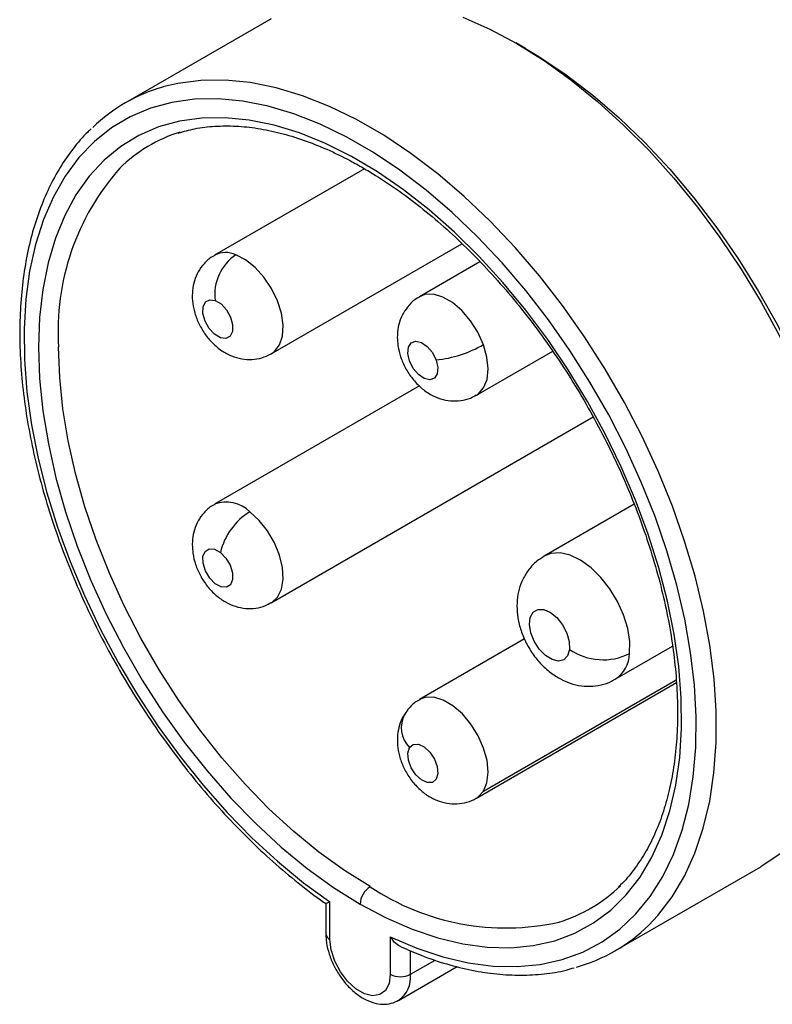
# Model space of a CAD drawing. Header units: inches. Extents: x 0 to 44.4, y 0 to 34.
# Tile 10 of 13: x 33.7 to 35.8, y 26.4 to 29.1. Entities that reach past the tile are written whole.
import ezdxf

# ---------------------------------------------------------------- set-up
doc = ezdxf.new("R2010")
doc.units = ezdxf.units.IN
doc.header["$LTSCALE"] = 4
doc.header["$MEASUREMENT"] = 0

msp = doc.modelspace()

# ---------------------------------------------------------------- linework, layer by layer
for p, q in [((34.3964, 29.0906), (33.9928, 28.8575)), ((35.1011, 29.0081), (35.0747, 29.0233)), ((34.6552, 28.6751), (34.2396, 28.4352)), ((34.397, 28.1624), (34.9251, 28.4673)), ((34.9751, 28.4171), (34.8076, 28.3204)), ((34.965, 28.0476), (35.1764, 28.1696)), ((34.8074, 28.0733), (34.2396, 27.7455)), ((34.397, 27.4727), (35.2886, 27.9874)), ((35.4024, 27.7459), (35.1529, 27.6019)), ((35.0985, 27.3724), (34.8076, 27.2044)), ((35.3497, 27.2609), (35.5082, 27.3524)), ((34.965, 26.9317), (35.5191, 27.2515)), ((34.9846, 26.9509), (35.5185, 27.2591)), ((35.3489, 26.5083), (35.7526, 26.7413)), ((34.548, 26.6397), (34.548, 26.5561)), ((34.5595, 26.5401), (34.5595, 26.6441)), ((34.7265, 26.5476), (34.7265, 26.4437)), ((34.7822, 26.4437), (34.7822, 26.509)), ((34.7822, 26.4437), (34.8507, 26.4832)), ((34.7496, 26.3715), (34.9118, 26.4652))]:
    msp.add_line(p, q)
at = {"flags": 128}
for points in [[(34.9275, 29.0952), (35.0022, 29.062), (35.0773, 29.0218), (35.1524, 28.9748), (35.227, 28.9213), (35.3007, 28.8616), (35.373, 28.7961), (35.4435, 28.7252), (35.5117, 28.6493), (35.5772, 28.5689), (35.6396, 28.4846), (35.6985, 28.3967), (35.7537, 28.3058), (35.8046, 28.2126), (35.8511, 28.1176), (35.8928, 28.0213), (35.9294, 27.9243), (35.9608, 27.8274), (35.9868, 27.7309), (36.0072, 27.6356), (36.0218, 27.542), (36.0306, 27.4507), (36.0336, 27.3623)], [(35.1011, 29.0081), (35.1385, 28.9856), (35.2134, 28.9354), (35.2875, 28.8787), (35.3604, 28.8158), (35.4317, 28.7473), (35.5008, 28.6734), (35.5673, 28.5947), (35.6307, 28.5117), (35.6908, 28.4249), (35.747, 28.335), (35.799, 28.2424), (35.8465, 28.1478), (35.8892, 28.0518), (35.9267, 27.955), (35.9589, 27.858), (35.9856, 27.7616), (36.0065, 27.6662), (36.0215, 27.5726), (36.0305, 27.4812), (36.0336, 27.3928)], [(35.4424, 26.5797), (35.4677, 26.6067), (35.5072, 26.658), (35.5414, 26.7157), (35.5703, 26.7794), (35.5937, 26.8486), (35.6113, 26.923), (35.6232, 27.0021), (35.6291, 27.0854), (35.6292, 27.1724), (35.6233, 27.2625), (35.6116, 27.3552), (35.5941, 27.4499), (35.5708, 27.5461), (35.542, 27.6431), (35.5079, 27.7404), (35.4685, 27.8373), (35.4243, 27.9332), (35.3754, 28.0277), (35.3221, 28.1199), (35.2648, 28.2095), (35.2039, 28.2959), (35.1397, 28.3784), (35.0725, 28.4567), (35.0029, 28.5302), (34.9313, 28.5984), (34.858, 28.661), (34.7836, 28.7176), (34.7085, 28.7678), (34.6332, 28.8113), (34.5581, 28.8478), (34.4837, 28.8772), (34.4104, 28.8991), (34.3388, 28.9136), (34.2692, 28.9205), (34.202, 28.9197), (34.1378, 28.9113), (34.0963, 28.9014)], [(34.7265, 26.5476), (34.7997, 26.5164), (34.8719, 26.4924), (34.9427, 26.4757), (35.0115, 26.4666), (35.0781, 26.4649), (35.1419, 26.4709), (35.2026, 26.4843), (35.2598, 26.5052), (35.3131, 26.5333), (35.3622, 26.5686), (35.4068, 26.6107), (35.4466, 26.6596), (35.4813, 26.7147), (35.5108, 26.7758), (35.5348, 26.8425), (35.5532, 26.9144), (35.5659, 26.991), (35.5729, 27.0718), (35.5739, 27.1564), (35.5692, 27.2442), (35.5586, 27.3347), (35.5422, 27.4272), (35.5202, 27.5212), (35.4928, 27.6162), (35.4599, 27.7114), (35.422, 27.8064), (35.3791, 27.9006), (35.3316, 27.9932), (35.2798, 28.0838), (35.224, 28.1718), (35.1646, 28.2566), (35.1019, 28.3377), (35.0363, 28.4146), (34.9682, 28.4868), (34.8981, 28.5538), (34.8263, 28.6153), (34.7535, 28.6708), (34.6799, 28.72), (34.6061, 28.7626), (34.5326, 28.7983), (34.4597, 28.827), (34.388, 28.8483), (34.3179, 28.8622), (34.2498, 28.8686), (34.1842, 28.8675), (34.1214, 28.8588), (34.062, 28.8426), (34.0062, 28.819), (33.9544, 28.7883), (33.9069, 28.7504), (33.8641, 28.7058), (33.8261, 28.6546), (33.7933, 28.5973), (33.7658, 28.5341), (33.7438, 28.4654), (33.7275, 28.3917), (33.7169, 28.3135), (33.7121, 28.2312), (33.7132, 28.1454), (33.7201, 28.0566), (33.7328, 27.9653), (33.7512, 27.8721), (33.7752, 27.7777), (33.8047, 27.6826), (33.8395, 27.5873), (33.8792, 27.4926), (33.9238, 27.3989), (33.9729, 27.307), (34.0262, 27.2173), (34.0834, 27.1304), (34.1441, 27.0469), (34.2079, 26.9673), (34.2745, 26.892), (34.3434, 26.8217), (34.4141, 26.7566), (34.4863, 26.6973), (34.5595, 26.6441)], [(34.643, 26.6381), (34.7153, 26.5998), (34.7871, 26.5685), (34.858, 26.5444), (34.9275, 26.5278), (34.995, 26.5186), (35.0603, 26.5171), (35.1228, 26.5231), (35.1821, 26.5367), (35.2379, 26.5577), (35.2898, 26.586), (35.3374, 26.6215), (35.3804, 26.6639), (35.4185, 26.7129), (35.4515, 26.7682), (35.4792, 26.8294), (35.5014, 26.8961), (35.5179, 26.9679), (35.5286, 27.0444), (35.5335, 27.1249), (35.5326, 27.209), (35.5257, 27.2962), (35.513, 27.3857), (35.4946, 27.4772), (35.4706, 27.5699), (35.4411, 27.6632), (35.4063, 27.7565), (35.3665, 27.8493), (35.322, 27.9409), (35.2729, 28.0306), (35.2197, 28.118), (35.1627, 28.2023), (35.1023, 28.2832), (35.0388, 28.3599), (34.9728, 28.4321), (34.9045, 28.4993), (34.8345, 28.561), (34.7633, 28.6167), (34.6912, 28.6662), (34.6189, 28.7091), (34.5467, 28.7451), (34.4751, 28.774), (34.4047, 28.7956), (34.3358, 28.8098), (34.269, 28.8164), (34.2046, 28.8155), (34.1431, 28.8069), (34.0849, 28.7908), (34.0304, 28.7674), (33.9799, 28.7366), (33.9338, 28.6988), (33.8924, 28.6542), (33.8559, 28.6031), (33.8247, 28.5458), (33.7988, 28.4827), (33.7785, 28.4142), (33.7639, 28.3408), (33.7551, 28.2629), (33.7522, 28.1811)], [(34.3967, 28.1622), (34.4055, 28.1685), (34.4195, 28.1868), (34.4277, 28.2116), (34.4295, 28.2415), (34.4248, 28.2747), (34.414, 28.3093), (34.3976, 28.3433), (34.3765, 28.3748), (34.3521, 28.4018), (34.3258, 28.4228), (34.299, 28.4366)], [(34.2414, 28.3103), (34.2577, 28.3005), (34.2726, 28.2843), (34.2839, 28.2642), (34.2898, 28.2433), (34.2895, 28.2246), (34.2829, 28.2112), (34.2711, 28.205), (34.2559, 28.2069), (34.2397, 28.2168), (34.2247, 28.2329), (34.2135, 28.253), (34.2076, 28.274), (34.2079, 28.2926), (34.2145, 28.306), (34.2263, 28.3122), (34.2414, 28.3103)], [(34.9846, 28.1876), (34.9693, 28.2219), (34.9491, 28.254), (34.9252, 28.282), (34.8991, 28.3043), (34.8723, 28.3197), (34.8463, 28.3271), (34.8226, 28.3262), (34.8076, 28.3204)], [(33.7522, 28.1811), (33.7552, 28.0944), (33.7643, 28.0048), (33.7794, 27.9128), (33.8004, 27.8192), (33.8272, 27.7246), (33.8595, 27.6295), (33.8972, 27.5347), (33.94, 27.4408), (33.9876, 27.3485), (34.0397, 27.2583), (34.0958, 27.1709), (34.1558, 27.0869), (34.219, 27.0069), (34.2852, 26.9314), (34.3538, 26.8609), (34.4243, 26.7959), (34.4964, 26.7368), (34.5695, 26.6841), (34.643, 26.6381)], [(34.6709, 26.6864), (34.5996, 26.7309), (34.5288, 26.7819), (34.459, 26.8391), (34.3906, 26.9021), (34.3242, 26.9704), (34.2601, 27.0436), (34.1988, 27.1211), (34.1408, 27.2025), (34.0864, 27.2871), (34.0359, 27.3745), (33.9898, 27.464), (33.9484, 27.5549), (33.9119, 27.6468), (33.8805, 27.7388), (33.8546, 27.8305), (33.8343, 27.9212), (33.8196, 28.0103), (33.8108, 28.0971), (33.8078, 28.1811)], [(34.8536, 28.1452), (34.8583, 28.1245), (34.8567, 28.1067), (34.8489, 28.0946), (34.8363, 28.0899), (34.8207, 28.0935), (34.8045, 28.1048), (34.7902, 28.122), (34.7798, 28.1425), (34.7752, 28.1632), (34.7768, 28.181), (34.7845, 28.1931), (34.7971, 28.1977), (34.8127, 28.1941), (34.8289, 28.1829), (34.8433, 28.1657), (34.8536, 28.1452)], [(34.9651, 28.0476), (34.9701, 28.0509), (34.9852, 28.0678), (34.9946, 28.0914), (34.9977, 28.1204), (34.9943, 28.1531), (34.9846, 28.1876)], [(34.3969, 27.4727), (34.3976, 27.473), (34.414, 27.4881), (34.4248, 27.5102), (34.4295, 27.538), (34.4277, 27.57), (34.4195, 27.6042), (34.4055, 27.6387), (34.3864, 27.6716), (34.3633, 27.7007), (34.3376, 27.7246)], [(34.2559, 27.6122), (34.2711, 27.5966), (34.2829, 27.5768), (34.2895, 27.5558), (34.2898, 27.5368), (34.2839, 27.5227), (34.2726, 27.5156), (34.2577, 27.5166), (34.2414, 27.5256), (34.2263, 27.5412), (34.2145, 27.561), (34.2079, 27.582), (34.2076, 27.601), (34.2135, 27.6152), (34.2247, 27.6223), (34.2397, 27.6212), (34.2559, 27.6122)], [(35.3895, 27.3321), (35.39, 27.3654), (35.3844, 27.4016), (35.373, 27.4391), (35.3563, 27.4762), (35.3351, 27.5114), (35.3101, 27.5431), (35.2826, 27.5699), (35.2537, 27.5907), (35.2247, 27.6045), (35.1969, 27.6108), (35.1715, 27.6092), (35.1529, 27.6019)], [(35.223, 27.3435), (35.2178, 27.3262), (35.2072, 27.315), (35.1923, 27.3113), (35.1748, 27.3154), (35.1565, 27.3268), (35.1394, 27.3443), (35.1254, 27.366), (35.1159, 27.3896), (35.1122, 27.4125), (35.1144, 27.4322), (35.1224, 27.4467), (35.1353, 27.4542), (35.1518, 27.454), (35.17, 27.4462), (35.1879, 27.4315), (35.2037, 27.4116), (35.2156, 27.3886), (35.2222, 27.3651), (35.223, 27.3435)], [(36.0336, 27.3623), (36.0306, 27.2776), (36.0219, 27.1968), (36.0074, 27.1204), (35.9872, 27.0488), (35.9614, 26.9825), (35.9302, 26.9219), (35.8938, 26.8673), (35.8525, 26.8192), (35.8063, 26.7777), (35.7557, 26.7432), (35.7526, 26.7413)], [(34.9846, 26.9509), (34.9943, 26.9743), (34.9977, 27.0031), (34.9946, 27.0357), (34.9852, 27.0701), (34.9701, 27.1045), (34.9501, 27.1367), (34.9264, 27.1649), (34.9003, 27.1875), (34.8735, 27.2032), (34.8474, 27.211), (34.8236, 27.2105), (34.8076, 27.2044)], [(34.7798, 27.0718), (34.7902, 27.0804), (34.8045, 27.081), (34.8207, 27.0736), (34.8363, 27.0591), (34.8489, 27.04), (34.8567, 27.0189), (34.8583, 26.9993), (34.8536, 26.984), (34.8433, 26.9753), (34.8289, 26.9747), (34.8127, 26.9822), (34.7971, 26.9966), (34.7845, 27.0158), (34.7768, 27.0368), (34.7752, 27.0565), (34.7798, 27.0718)], [(34.965, 26.9317), (34.9693, 26.9344), (34.9846, 26.9509)], [(34.7265, 26.4437), (34.7231, 26.4184), (34.7133, 26.3992), (34.6977, 26.3874), (34.6777, 26.3841), (34.6549, 26.3895), (34.6311, 26.4033), (34.6083, 26.4242), (34.5883, 26.4506), (34.5728, 26.4803), (34.5629, 26.511), (34.5595, 26.5401)]]:
    msp.add_lwpolyline(points, dxfattribs=at)
for centre, radius, start, end in [((34.2222, 28.46), 0.4589, 105.9206, 134.107), ((34.2671, 28.3822), 0.4129, 107.2745, 134.6099), ((34.4859, 28.2257), 0.6796, 138.4814, 183.764), ((34.2707, 28.3752), 0.0676, 65.2732, 117.3223), ((34.3728, 28.3267), 0.1324, 123.9042, 187.1313), ((34.8183, 28.4777), 0.3343, 276.0544, 299.8297), ((34.2727, 27.6608), 0.091, 44.4982, 111.2547), ((34.4321, 27.57), 0.1811, 121.4329, 166.5291), ((35.316, 27.4796), 0.1648, 235.6843, 296.482), ((35.3025, 27.334), 0.087, 302.8346, 358.7266), ((34.8367, 27.1275), 0.0796, 152.4246, 224.4404), ((34.7035, 26.6354), 0.0605, 122.6055, 177.3945), ((35.0466, 27.2464), 0.6744, 236.1444, 282.6239), ((35.0745, 26.9837), 0.413, 286.8049, 314.4797), ((35.1193, 26.9061), 0.4592, 285.5755, 314.7065), ((34.5668, 26.5575), 0.0189, 184.0442, 247.2622), ((34.7544, 26.4974), 0.0605, 242.6097, 297.3903), ((34.7063, 26.4346), 0.0765, 304.6741, 6.8354)]:
    msp.add_arc(centre, radius, start, end)
for points, knots in [([(33.8981, 28.7852), (33.8949, 28.7824), (33.8767, 28.7663), (33.8477, 28.7311), (33.8114, 28.6795), (33.7803, 28.6219), (33.7539, 28.5593), (33.7326, 28.4918), (33.7164, 28.4198), (33.7056, 28.3437), (33.7001, 28.264), (33.7, 28.1812), (33.7052, 28.0956), (33.7157, 28.0079), (33.7315, 27.9185), (33.7524, 27.8278), (33.7782, 27.7363), (33.8089, 27.6446), (33.8443, 27.5532), (33.8841, 27.4624), (33.9282, 27.3728), (33.9763, 27.285), (34.0282, 27.1992), (34.0835, 27.1161), (34.142, 27.0361), (34.2034, 26.9595), (34.2673, 26.8869), (34.3335, 26.8186), (34.4014, 26.7548), (34.471, 26.6965), (34.5201, 26.6584), (34.546, 26.641), (34.5481, 26.6396)], [0, 0, 0, 0, 0.00727, 0.041812, 0.076503, 0.11138, 0.146442, 0.181667, 0.217017, 0.252451, 0.287934, 0.32344, 0.358948, 0.394445, 0.429926, 0.465391, 0.500838, 0.53627, 0.57169, 0.607099, 0.642501, 0.677899, 0.713296, 0.748696, 0.784101, 0.819514, 0.854939, 0.890379, 0.925837, 0.961315, 0.996817, 1, 1, 1, 1]), ([(34.1394, 28.7738), (34.1544, 28.7781), (34.1867, 28.7874), (34.2402, 28.7936), (34.2985, 28.7941), (34.359, 28.7878), (34.4214, 28.7749), (34.4854, 28.7556), (34.5505, 28.7298), (34.6059, 28.703), (34.6396, 28.6841), (34.6512, 28.6775)], [0, 0, 0, 0, 0.105212, 0.226308, 0.346453, 0.465731, 0.584342, 0.702504, 0.820401, 0.938168, 1, 1, 1, 1]), ([(34.6512, 28.6775), (34.6628, 28.6707), (34.6964, 28.6508), (34.7522, 28.6133), (34.818, 28.5634), (34.8831, 28.5081), (34.9468, 28.4478), (35.0089, 28.3828), (35.069, 28.3135), (35.1267, 28.2403), (35.1815, 28.1637), (35.2333, 28.0842), (35.2816, 28.0022), (35.3262, 27.9182), (35.3667, 27.8328), (35.403, 27.7465), (35.4348, 27.6598), (35.4619, 27.5732), (35.4842, 27.4874), (35.5015, 27.4028), (35.5138, 27.3199), (35.521, 27.2394), (35.5232, 27.1616), (35.5202, 27.0871), (35.5122, 27.0163), (35.4992, 26.9496), (35.4815, 26.8875), (35.4591, 26.8302), (35.4322, 26.7779), (35.4006, 26.7316), (35.3759, 26.7008), (35.3606, 26.6873), (35.3585, 26.6855)], [0, 0, 0, 0, 0.018238, 0.053017, 0.087818, 0.122638, 0.157478, 0.192338, 0.227216, 0.262109, 0.297014, 0.331928, 0.366846, 0.401765, 0.436679, 0.471586, 0.506481, 0.54136, 0.576219, 0.611056, 0.645868, 0.680653, 0.715412, 0.75015, 0.784873, 0.819596, 0.854339, 0.889137, 0.92404, 0.959109, 0.994414, 1, 1, 1, 1]), ([(34.2402, 28.4346), (34.2377, 28.4335), (34.2264, 28.4282), (34.2104, 28.4127), (34.1939, 28.3901), (34.1833, 28.3648), (34.1779, 28.3376), (34.1778, 28.3088), (34.1833, 28.2785), (34.1946, 28.2476), (34.2118, 28.2176), (34.2338, 28.1913), (34.2591, 28.1703), (34.2862, 28.1557), (34.3145, 28.1474), (34.3431, 28.1456), (34.3712, 28.1499), (34.388, 28.158), (34.3963, 28.1621)], [0, 0, 0, 0, 0.01816, 0.08215, 0.142979, 0.202543, 0.26275, 0.32556, 0.392507, 0.463464, 0.536576, 0.612429, 0.68328, 0.750892, 0.815113, 0.877516, 0.939184, 1, 1, 1, 1]), ([(34.808, 28.3198), (34.8056, 28.3186), (34.7944, 28.3134), (34.7785, 28.298), (34.762, 28.2755), (34.7514, 28.2501), (34.7467, 28.2273), (34.7463, 28.2132), (34.7461, 28.2081)], [0, 0, 0, 0, 0.058961, 0.275566, 0.481449, 0.683028, 0.886757, 1, 1, 1, 1]), ([(34.7461, 28.2081), (34.7465, 28.2003), (34.7473, 28.1819), (34.7546, 28.153), (34.768, 28.1221), (34.7872, 28.0929), (34.8108, 28.068), (34.8373, 28.0492), (34.865, 28.037), (34.8935, 28.0311), (34.9219, 28.0319), (34.9464, 28.0375), (34.9595, 28.0454), (34.9647, 28.0485)], [0, 0, 0, 0, 0.0732374, 0.1714036, 0.2731277, 0.3777756, 0.4870004, 0.5860053, 0.6797031, 0.7694393, 0.8572996, 0.9444918, 1, 1, 1, 1]), ([(34.2404, 27.745), (34.2378, 27.7439), (34.2265, 27.7386), (34.2105, 27.7231), (34.1939, 27.7005), (34.1834, 27.6752), (34.1787, 27.6524), (34.1783, 27.6383), (34.1781, 27.6332)], [0, 0, 0, 0, 0.061715, 0.277686, 0.482966, 0.683955, 0.887089, 1, 1, 1, 1]), ([(34.1781, 27.6332), (34.1785, 27.6254), (34.1793, 27.607), (34.1866, 27.5781), (34.1999, 27.5472), (34.2191, 27.518), (34.2428, 27.4931), (34.2693, 27.4743), (34.297, 27.4621), (34.3255, 27.4562), (34.3539, 27.457), (34.3783, 27.4625), (34.3913, 27.4704), (34.3963, 27.4735)], [0, 0, 0, 0, 0.073317, 0.171589, 0.273423, 0.378184, 0.487526, 0.586638, 0.680437, 0.770271, 0.858226, 0.945512, 1, 1, 1, 1]), ([(35.1533, 27.6014), (35.1461, 27.597), (35.1299, 27.5873), (35.1099, 27.5656), (35.0935, 27.5394), (35.0827, 27.5106), (35.0773, 27.4798), (35.0773, 27.4471), (35.083, 27.4128), (35.0946, 27.3778), (35.112, 27.3436), (35.135, 27.3118), (35.1618, 27.2846), (35.1825, 27.2712), (35.1922, 27.2648)], [0, 0, 0, 0, 0.062708, 0.141521, 0.218017, 0.2941, 0.371742, 0.452921, 0.538923, 0.629166, 0.72133, 0.815471, 0.913011, 1, 1, 1, 1]), ([(35.1922, 27.2648), (35.2004, 27.2606), (35.2182, 27.2513), (35.2477, 27.243), (35.2795, 27.2403), (35.3105, 27.2446), (35.3343, 27.2517), (35.346, 27.2595), (35.3491, 27.2616)], [0, 0, 0, 0, 0.167467, 0.365438, 0.557052, 0.745589, 0.932953, 1, 1, 1, 1]), ([(34.808, 27.2038), (34.8056, 27.2027), (34.7944, 27.1974), (34.7797, 27.1838), (34.7705, 27.1699), (34.7666, 27.164)], [0, 0, 0, 0, 0.137763, 0.637644, 1, 1, 1, 1]), ([(34.7666, 27.164), (34.7653, 27.1623), (34.7586, 27.1533), (34.7516, 27.1339), (34.7459, 27.1069), (34.7459, 27.078), (34.7513, 27.0477), (34.7626, 27.0168), (34.7798, 26.9869), (34.8018, 26.9605), (34.8272, 26.9396), (34.8543, 26.925), (34.8825, 26.9167), (34.9112, 26.9147), (34.9388, 26.9199), (34.9573, 26.9259), (34.9649, 26.9316), (34.9651, 26.9318)], [0, 0, 0, 0, 0.0165387, 0.0847454, 0.1536884, 0.2256128, 0.302273, 0.3835266, 0.4672472, 0.5541056, 0.6352376, 0.7126603, 0.7861993, 0.8576567, 0.9282728, 0.9987093, 1, 1, 1, 1]), ([(34.5595, 26.6441), (34.5567, 26.6428), (34.5511, 26.6402), (34.5479, 26.6391), (34.5481, 26.6395), (34.5481, 26.6395)], [0, 0, 0, 0, 0.490284, 0.978799, 1, 1, 1, 1]), ([(34.548, 26.5561), (34.5482, 26.5505), (34.5487, 26.5345), (34.5542, 26.5074), (34.5658, 26.4757), (34.5821, 26.4454), (34.6024, 26.4178), (34.626, 26.3941), (34.6523, 26.3755), (34.6793, 26.3639), (34.7054, 26.3598), (34.7293, 26.3619), (34.7431, 26.3686), (34.7498, 26.3718)], [0, 0, 0, 0, 0.054806, 0.1534, 0.251645, 0.349613, 0.447869, 0.547071, 0.648131, 0.751626, 0.839092, 0.921838, 1, 1, 1, 1]), ([(34.7564, 26.5196), (34.7552, 26.5201), (34.7488, 26.5229), (34.7377, 26.5319), (34.7304, 26.5423), (34.7265, 26.5476)], [0, 0, 0, 0, 0.09622, 0.530441, 1, 1, 1, 1]), ([(34.7565, 26.5199), (34.775, 26.5117), (34.8174, 26.493), (34.883, 26.4713), (34.9531, 26.4539), (35.0216, 26.4436), (35.0884, 26.4401), (35.1526, 26.444), (35.2021, 26.4513), (35.2289, 26.4597), (35.2363, 26.462)], [0, 0, 0, 0, 0.108755, 0.249424, 0.389951, 0.530197, 0.669995, 0.809169, 0.947585, 1, 1, 1, 1])]:
    msp.add_open_spline(points, degree=3, knots=knots)

doc.saveas('drawing.dxf')
